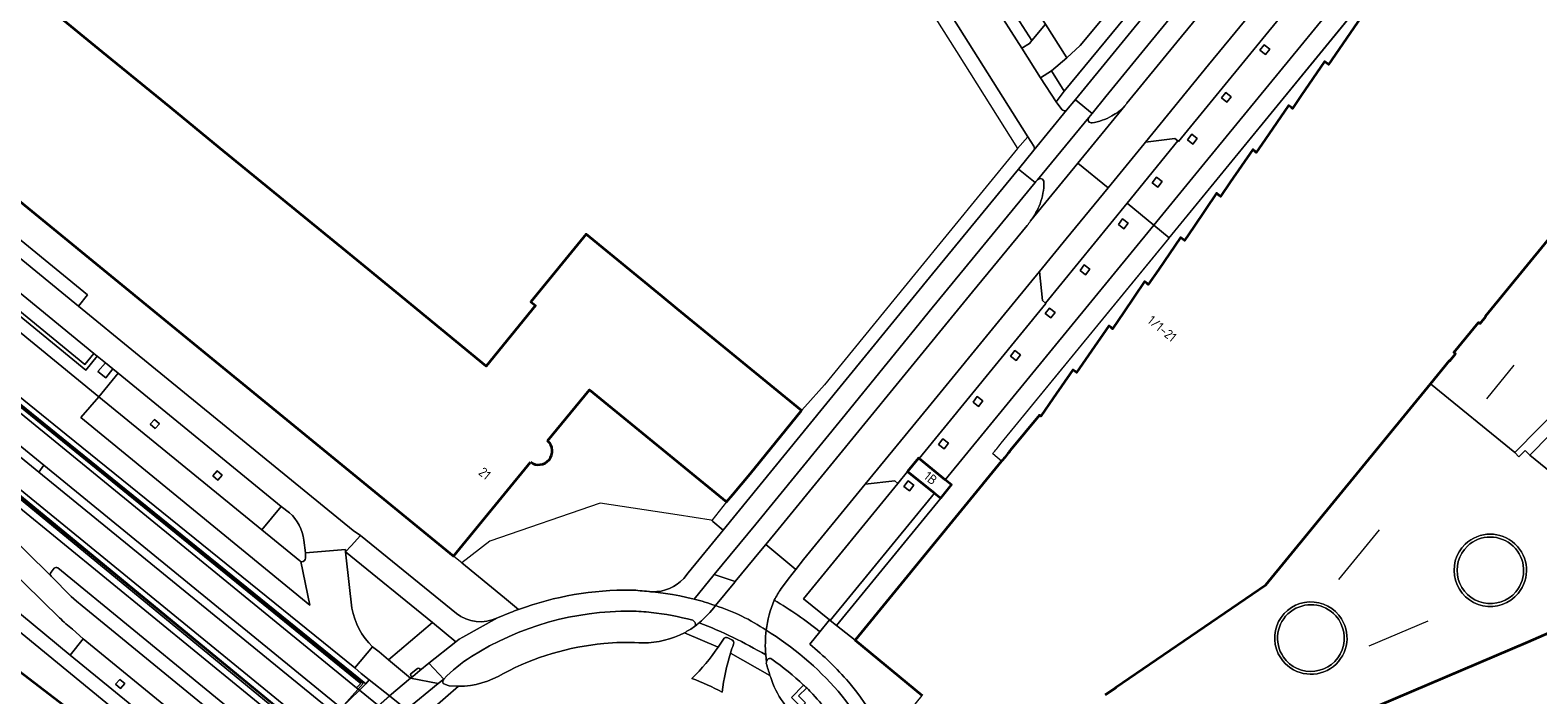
# Model space of a CAD drawing. Extents: x 150256 to 156914, y 461459 to 469481.
# Tile 206 of 256: x 154434 to 154649, y 463407 to 463502. Entities that reach past the tile are written whole.
import ezdxf
from ezdxf.enums import TextEntityAlignment as Align

# ---------------------------------------------------------------- set-up
doc = ezdxf.new("R2010")
doc.units = 0
doc.header["$LTSCALE"] = 0.75
for name, color, linetype, lineweight in [('B-RO-BV-LEUNING-G', 251, 'BV-LEUNING', 18), ('B-RO-GR-GROENVOORZIENING-GV', 251, 'CONTINUOUS', 18), ('B-RO-GR-HAAG-GV', 251, 'CONTINUOUS', 13), ('B-RO-IE-TERREINAFSCHEIDING_KUNSTMATIG_HEKWERK-G', 251, 'IE-TERREINAFSCHEIDING-KUNSTMATIG', 18), ('B-RO-IE-TERREINAFSCHEIDING_KUNSTMATIG_MUUR-G', 251, 'IE-TERREINAFSCHEIDING-KUNSTMATIG-DICHT', 18), ('B-RO-IE-TERREINAFSCHEIDING_KUNSTMATIG_MUUR-GV', 251, 'CONTINUOUS', 18), ('B-RO-KW-KUNSTWERK_DEK-GV', 6, 'CONTINUOUS', 18), ('B-RO-KW-KUNSTWERK_LANDHOOFD-GV', 251, 'CONTINUOUS', 18), ('B-RO-OG-BEBOUWING-GV', 6, 'CONTINUOUS', 35), ('B-RO-OG-BEBOUWING-T18', 1, 'CONTINUOUS', 18), ('B-RO-OG-TERREIN_CULTUURSCHEIDING-GV', 251, 'CONTINUOUS', 18), ('B-RO-VH-VERHARDING_ASFALT-GV', 251, 'CONTINUOUS', 18), ('B-RO-VH-VERHARDING_BEDRIJFSVLOERPLAAT-GV', 251, 'CONTINUOUS', 18), ('B-RO-VH-VERHARDING_BETONSTRAATSTEEN-GV', 251, 'CONTINUOUS', 18), ('B-RO-VH-VERHARDING_SIERBESTRATING-GV', 251, 'CONTINUOUS', 18), ('B-RO-VH-VERHARDING_TEGEL-GV', 251, 'CONTINUOUS', 18)]:
    doc.layers.add(name, color=color, linetype=linetype, lineweight=lineweight)
doc.styles.add('NLCS-ISO-M200-T18', font='NLCS-ISO.ttf', dxfattribs={"height": 360})
doc.linetypes.add('BV-LEUNING', pattern='A,1,[69,NLCS.SHX,S=0.2,R=0,X=0,Y=0],1', length=2)
doc.linetypes.add('IE-TERREINAFSCHEIDING-KUNSTMATIG', pattern='A,4,[82,NLCS.SHX,S=0.75,R=90,X=0,Y=0],4,-2', length=10)
doc.linetypes.add('IE-TERREINAFSCHEIDING-KUNSTMATIG-DICHT', pattern='A,8,-1,[82,NLCS.SHX,S=0.75,R=90,X=0,Y=0],-1', length=10)

msp = doc.modelspace()

# ---------------------------------------------------------------- linework, layer by layer
at = {"layer": 'B-RO-BV-LEUNING-G'}
for points in [[(154397.262, 463477.333), (154481.825, 463408.691), (154474.85, 463400.871)], [(154474.85, 463400.871), (154391.141, 463469.563)]]:
    msp.add_lwpolyline(points, dxfattribs=at)
at = {"layer": 'B-RO-GR-GROENVOORZIENING-GV'}
for points in [[(154627.48, 463541.059), (154627.064, 463540.555), (154627.01, 463540.489), (154627.005, 463540.483), (154626.403, 463539.813), (154625.61, 463538.87), (154612.483, 463522.79), (154602.669, 463510.808), (154593.506, 463499.597), (154587.507, 463492.271), (154585.596, 463489.879), (154585.108, 463489.293)], [(154590.534, 463491.324), (154597.654, 463500.008), (154607.453, 463511.987), (154617.249, 463523.956), (154625.787, 463534.389), (154625.924, 463534.563)], [(154563.946, 463520.984), (154563.991, 463520.901), (154572.313, 463507.633), (154577.009, 463500.276), (154578.921, 463502.57), (154565.517, 463522.992)], [(154394.193, 463497.814), (154393.624, 463498.614), (154390.697, 463501.026), (154382.405, 463507.836), (154369.782, 463518.153), (154366.014, 463513.53), (154377.951, 463503.732), (154398.054, 463487.34), (154399.174, 463486.422), (154444.21, 463449.528), (154446.988, 463452.889), (154446.227, 463453.497), (154445.197, 463452.23), (154444.088, 463453.132), (154445.17, 463454.382), (154443.968, 463455.303), (154442.375, 463453.345), (154400.101, 463487.964), (154400.646, 463488.653), (154399.475, 463489.567), (154400.58, 463490.887), (154398.742, 463492.482)], [(154577.769, 463480.392), (154577.588, 463480.185), (154577.467, 463480.048), (154562.822, 463462.191), (154549.997, 463446.452), (154537.71, 463431.417), (154531.796, 463424.214), (154534.787, 463423.217), (154538.389, 463427.603), (154539.149, 463428.515), (154540.455, 463430.103), (154548.341, 463439.741), (154558.122, 463451.708), (154568.557, 463464.471), (154576.332, 463473.931)], [(154546.846, 463416.078), (154548.222, 463417.763), (154544.5, 463420.79), (154557.94, 463437.206), (154557.503, 463437.572), (154553.3, 463437.104), (154552.439, 463436.028), (154544.524, 463426.358), (154543.389, 463424.952), (154542.644, 463424.003), (154542.498, 463423.801), (154541.316, 463422.223)], [(154471.35, 463433.007), (154470.179, 463433.933), (154467.429, 463430.59), (154472.841, 463426.19)], [(154438.613, 463418.072), (154433.634, 463422.972), (154428.351, 463428.218)], [(154473.649, 463426.776), (154473.605, 463427.297), (154473.37, 463429.11)], [(154422.331, 463427.467), (154440.133, 463412.744), (154441.989, 463415.092), (154440.469, 463416.429)], [(154485.453, 463412.067), (154491.696, 463417.377), (154479.327, 463427.44), (154479.429, 463426.618), (154480.245, 463419.445)], [(154483.186, 463413.957), (154484.135, 463413.206), (154485.453, 463412.067)]]:
    msp.add_lwpolyline(points, dxfattribs=at)
for points in [[(154610.249, 463498.258), (154610.862, 463499.048), (154610.072, 463499.661), (154609.459, 463498.871)], [(154604.766, 463491.473), (154605.378, 463492.263), (154604.588, 463492.876), (154603.975, 463492.086)], [(154590.548, 463477.105), (154597.796, 463485.972), (154597.355, 463486.321), (154593.158, 463485.813), (154592.966, 463485.557), (154587.852, 463479.309), (154581.879, 463472.013), (154578.079, 463467.377), (154578.494, 463463.24), (154578.928, 463462.89)], [(154599.926, 463485.513), (154600.539, 463486.303), (154599.749, 463486.916), (154599.136, 463486.125)], [(154594.925, 463479.395), (154595.537, 463480.186), (154594.747, 463480.798), (154594.134, 463480.008)], [(154590.1, 463473.467), (154590.713, 463474.258), (154589.923, 463474.87), (154589.31, 463474.08)], [(154584.644, 463466.917), (154585.257, 463467.707), (154584.467, 463468.32), (154583.854, 463467.53)], [(154579.683, 463460.762), (154580.296, 463461.552), (154579.506, 463462.165), (154578.893, 463461.374)], [(154574.77, 463454.727), (154575.383, 463455.517), (154574.592, 463456.13), (154573.98, 463455.339)], [(154569.419, 463448.157), (154570.032, 463448.947), (154569.241, 463449.56), (154568.629, 463448.77)], [(154452.145, 463446.312), (154451.538, 463445.615), (154452.247, 463445.015), (154452.861, 463445.702)], [(154564.519, 463442.147), (154565.132, 463442.938), (154564.341, 463443.55), (154563.728, 463442.76)], [(154461.043, 463438.972), (154460.436, 463438.275), (154461.145, 463437.675), (154461.758, 463438.363)], [(154559.582, 463436.162), (154560.195, 463436.953), (154559.404, 463437.565), (154558.792, 463436.775)], [(154447.21, 463409.303), (154446.603, 463408.606), (154447.312, 463408.006), (154447.926, 463408.694)]]:
    msp.add_lwpolyline(points, close=True, dxfattribs=at)
for points in [[(154588.364, 463489.52, 0.0883825), (154590.246, 463490.986)], [(154590.246, 463490.986, 0.0190479), (154590.534, 463491.324)], [(154585.108, 463489.293, 0.6655094), (154585.569, 463488.534)], [(154585.569, 463488.534, 0.0886751), (154588.364, 463489.52)], [(154577.805, 463480.435, 0.038795), (154577.769, 463480.392)], [(154578.728, 463480.096, 0.670335), (154577.805, 463480.435)], [(154578.161, 463477.027, 0.0889868), (154578.728, 463480.096)], [(154576.83, 463474.568, 0.0670476), (154578.161, 463477.027)], [(154576.332, 463473.931, 0.0185477), (154576.83, 463474.568)], [(154473.37, 463429.11, 0.1934996), (154471.35, 463433.007)], [(154472.841, 463426.19, 0.0828632), (154472.953, 463426.106)], [(154472.953, 463426.106, 0.2175552), (154473.307, 463426.089)], [(154473.307, 463426.089, 0.2966213), (154473.649, 463426.776)], [(154541.316, 463422.223, 0.0256541), (154540.348, 463420.582)], [(154480.245, 463419.445, 0.1638293), (154483.186, 463413.957)], [(154540.348, 463420.582, -0.0334693), (154546.846, 463416.078)], [(154440.469, 463416.429, -0.0334707), (154438.613, 463418.072)]]:
    msp.add_lwpolyline(points, format="xyb", dxfattribs=at)
at = {"layer": 'B-RO-GR-HAAG-GV'}
for points in [[(154627.48, 463541.059), (154627.064, 463540.555), (154627.01, 463540.489), (154627.005, 463540.483), (154626.403, 463539.813), (154625.61, 463538.87), (154612.483, 463522.79), (154602.669, 463510.808), (154593.506, 463499.597), (154587.507, 463492.271), (154585.596, 463489.879), (154585.108, 463489.293)], [(154590.534, 463491.324), (154597.654, 463500.008), (154607.453, 463511.987), (154617.249, 463523.956), (154625.787, 463534.389), (154625.924, 463534.563)], [(154394.193, 463497.814), (154393.624, 463498.614), (154390.697, 463501.026), (154382.405, 463507.836), (154369.782, 463518.153), (154366.014, 463513.53), (154377.951, 463503.732), (154398.054, 463487.34), (154399.174, 463486.422), (154444.21, 463449.528), (154446.988, 463452.889), (154446.227, 463453.497)], [(154446.227, 463453.497), (154445.197, 463452.23), (154444.088, 463453.132), (154445.17, 463454.382), (154443.968, 463455.303), (154442.375, 463453.345), (154400.101, 463487.964), (154400.646, 463488.653), (154399.475, 463489.567), (154400.58, 463490.887), (154398.742, 463492.482)], [(154577.467, 463480.048), (154562.822, 463462.191), (154549.997, 463446.452), (154537.71, 463431.417), (154531.796, 463424.214), (154534.787, 463423.217), (154538.389, 463427.603), (154539.149, 463428.515), (154540.455, 463430.103), (154548.341, 463439.741), (154558.122, 463451.708), (154568.557, 463464.471), (154576.332, 463473.931)], [(154577.769, 463480.392), (154577.588, 463480.185), (154577.467, 463480.048)], [(154546.846, 463416.078), (154548.222, 463417.763), (154544.5, 463420.79), (154557.94, 463437.206), (154557.503, 463437.572), (154553.3, 463437.104), (154552.439, 463436.028), (154544.524, 463426.358), (154543.389, 463424.952), (154542.644, 463424.003), (154542.498, 463423.801), (154541.316, 463422.223)], [(154471.35, 463433.007), (154470.179, 463433.933), (154467.429, 463430.59), (154472.841, 463426.19)], [(154438.613, 463418.072), (154433.634, 463422.972), (154428.351, 463428.218)], [(154473.649, 463426.776), (154473.605, 463427.297), (154473.37, 463429.11)], [(154422.331, 463427.467), (154440.133, 463412.744)], [(154485.453, 463412.067), (154491.696, 463417.377), (154479.327, 463427.44), (154479.429, 463426.618), (154480.245, 463419.445)], [(154440.133, 463412.744), (154441.989, 463415.092), (154440.469, 463416.429)], [(154483.186, 463413.957), (154484.135, 463413.206), (154485.453, 463412.067)]]:
    msp.add_lwpolyline(points, dxfattribs=at)
for points in [[(154588.364, 463489.52, 0.0883825), (154590.246, 463490.986)], [(154590.246, 463490.986, 0.0190479), (154590.534, 463491.324)], [(154585.108, 463489.293, 0.6655094), (154585.569, 463488.534)], [(154585.569, 463488.534, 0.0886751), (154588.364, 463489.52)], [(154577.805, 463480.435, 0.038795), (154577.769, 463480.392)], [(154578.728, 463480.096, 0.670335), (154577.805, 463480.435)], [(154578.161, 463477.027, 0.0889868), (154578.728, 463480.096)], [(154576.83, 463474.568, 0.0670476), (154578.161, 463477.027)], [(154576.332, 463473.931, 0.0185477), (154576.83, 463474.568)], [(154473.37, 463429.11, 0.1934996), (154471.35, 463433.007)], [(154472.841, 463426.19, 0.0828632), (154472.953, 463426.106)], [(154472.953, 463426.106, 0.2175552), (154473.307, 463426.089)], [(154473.307, 463426.089, 0.2966213), (154473.649, 463426.776)], [(154541.316, 463422.223, 0.0256541), (154540.348, 463420.582)], [(154480.245, 463419.445, 0.1638293), (154483.186, 463413.957)], [(154540.348, 463420.582, -0.0334693), (154546.846, 463416.078)], [(154440.469, 463416.429, -0.0334707), (154438.613, 463418.072)]]:
    msp.add_lwpolyline(points, format="xyb", dxfattribs=at)
msp.add_lwpolyline([(154578.928, 463462.89), (154590.548, 463477.105), (154597.796, 463485.972), (154597.355, 463486.321), (154593.158, 463485.813), (154592.966, 463485.557), (154587.852, 463479.309), (154581.879, 463472.013), (154578.079, 463467.377), (154578.494, 463463.24)], close=True, dxfattribs=at)
at = {"layer": 'B-RO-IE-TERREINAFSCHEIDING_KUNSTMATIG_HEKWERK-G'}
for points in [[(154645.585, 463454.019), (154641.697, 463449.251)], [(154557.94, 463437.206), (154559.322, 463438.894)], [(154548.222, 463417.763), (154544.5, 463420.79), (154557.94, 463437.206)], [(154564.029, 463435.079), (154549.196, 463416.971)], [(154626.407, 463430.604), (154620.621, 463423.53)], [(154548.312, 463417.692), (154548.222, 463417.763)], [(154549.196, 463416.971), (154548.312, 463417.692)], [(154624.987, 463414.079), (154633.408, 463417.648)]]:
    msp.add_lwpolyline(points, dxfattribs=at)
at = {"layer": 'B-RO-IE-TERREINAFSCHEIDING_KUNSTMATIG_MUUR-G'}
msp.add_lwpolyline([(154571.425, 463441.427), (154571.564, 463441.597), (154571.716, 463441.783), (154571.864, 463441.965), (154572.013, 463442.147), (154572.165, 463442.333), (154572.324, 463442.526), (154572.482, 463442.72), (154572.64, 463442.913), (154628.951, 463511.763), (154630.862, 463514.073)], dxfattribs=at)
at = {"layer": 'B-RO-IE-TERREINAFSCHEIDING_KUNSTMATIG_MUUR-GV'}
for points in [[(154482.217, 463408.676), (154439.133, 463443.571), (154397.235, 463477.505), (154397.04, 463477.271), (154397.518, 463476.901), (154481.515, 463408.714), (154480.905, 463408.105), (154481.135, 463407.917), (154481.271, 463407.806), (154481.301, 463407.781)], [(154474.935, 463402.067), (154474.27, 463401.498), (154391.554, 463469.619), (154390.953, 463469.958), (154390.777, 463469.764), (154432.919, 463435.059), (154474.461, 463400.848), (154475.292, 463401.773), (154475.293, 463401.774)]]:
    msp.add_lwpolyline(points, close=True, dxfattribs=at)
for points in [[(154646.218, 463421.546, 0.9415574), (154638.683, 463428.556)], [(154638.683, 463428.556, 1.0606398), (154646.218, 463421.546)], [(154645.895, 463421.771, -1.0565586), (154638.998, 463428.277)], [(154638.998, 463428.277, -0.9404595), (154645.895, 463421.771)], [(154621.069, 463417.903, 1.0143573), (154612.413, 463412.361)], [(154612.805, 463412.484, -0.9402235), (154620.273, 463418.335)], [(154612.413, 463412.361, 0.9907169), (154621.069, 463417.903)], [(154620.273, 463418.335, -1.062772), (154612.805, 463412.484)]]:
    msp.add_lwpolyline(points, format="xyb", dxfattribs=at)
at = {"layer": 'B-RO-KW-KUNSTWERK_DEK-GV'}
msp.add_lwpolyline([(154489.168, 463404.075), (154488.335, 463404.736), (154487.99, 463405.01), (154485.564, 463406.938), (154482.692, 463409.253), (154482.217, 463408.676), (154481.301, 463407.781), (154478.699, 463405.239), (154478.698, 463405.238), (154478.255, 463404.805), (154477.833, 463404.373), (154477.831, 463404.371), (154475.293, 463401.774), (154475.292, 463401.773), (154474.461, 463400.848), (154474.722, 463400.633), (154477.183, 463398.631), (154479.596, 463396.693), (154479.388, 463396.451)], dxfattribs=at)
at = {"layer": 'B-RO-KW-KUNSTWERK_LANDHOOFD-GV'}
msp.add_lwpolyline([(154485.564, 463406.938), (154482.692, 463409.253), (154482.217, 463408.676), (154481.301, 463407.781), (154496.568, 463395.306), (154496.601, 463395.279), (154497.69, 463394.389), (154498.373, 463394.996), (154498.546, 463395.15), (154498.683, 463395.272), (154497.77, 463396.326), (154493.938, 463399.699)], dxfattribs=at)
at = {"layer": 'B-RO-OG-BEBOUWING-GV'}
for points in [[(154508.079, 463443.245), (154514.034, 463450.515), (154533.529, 463434.558), (154534.43, 463435.606), (154536.898, 463438.572), (154544.234, 463447.575), (154526.558, 463462.035), (154524.35, 463463.849), (154513.581, 463472.69), (154505.698, 463463.057), (154506.361, 463462.515), (154499.323, 463453.904), (154486.516, 463464.428), (154479.464, 463470.204), (154461.417, 463484.93), (154454.43, 463490.745), (154444.736, 463498.625), (154437.65, 463504.384), (154427.259, 463512.897), (154427.339, 463512.978), (154419.985, 463518.992), (154419.025, 463517.786), (154418.915, 463517.619), (154415.286, 463513.192)], [(154415.286, 463513.192), (154409.012, 463505.537), (154408.779, 463505.724), (154408.23, 463505.065), (154408.413, 463504.917), (154404.78, 463500.398), (154453.492, 463460.547), (154494.677, 463426.853), (154505.639, 463440.24)], [(154623.819, 463503.554), (154619.209, 463496.864), (154618.673, 463497.298), (154615.335, 463492.432), (154614.079, 463490.602), (154613.933, 463490.72), (154613.544, 463491.03), (154610.195, 463486.155), (154608.947, 463484.337), (154608.802, 463484.453), (154608.432, 463484.75), (154605.225, 463480.084), (154603.836, 463478.062), (154603.677, 463478.193), (154603.296, 463478.508), (154600.043, 463473.754), (154598.705, 463471.799), (154598.544, 463471.924), (154598.177, 463472.211), (154595.014, 463467.612), (154593.574, 463465.518), (154593.409, 463465.652), (154593.046, 463465.946), (154590.095, 463461.604), (154588.482, 463459.231), (154588.284, 463459.391), (154587.954, 463459.657), (154585.059, 463455.452), (154583.352, 463452.975), (154583.158, 463453.13), (154582.832, 463453.392), (154580.036, 463449.318), (154578.283, 463446.763), (154578.085, 463446.935), (154573.929, 463441.869), (154573.768, 463441.67), (154573.606, 463441.473), (154573.454, 463441.29), (154573.299, 463441.097), (154573.151, 463440.915), (154573.002, 463440.731), (154572.85, 463440.546), (154572.702, 463440.368), (154551.875, 463414.881), (154561.406, 463407.016)], [(154587.438, 463407.083), (154588.933, 463408.1), (154588.905, 463408.143), (154610.304, 463422.744), (154633.746, 463451.398), (154636.458, 463454.713), (154636.505, 463454.675), (154637.295, 463455.65), (154637.07, 463455.833), (154640.58, 463460.133), (154640.804, 463459.949), (154641.627, 463460.952), (154641.572, 463460.996), (154665.234, 463489.921)], [(154403.774, 463336.867), (154459.928, 463359.775), (154450.897, 463381.916), (154444.491, 463397.594), (154442.667, 463402.075), (154442.147, 463403.353), (154421.362, 463419.229)], [(154650.639, 463415.918), (154647.571, 463414.62), (154576.733, 463384.396)]]:
    msp.add_lwpolyline(points, dxfattribs=at)
msp.add_lwpolyline([(154505.639, 463440.24, 0.9588848), (154508.079, 463443.245)], format="xyb", dxfattribs=at)
msp.add_lwpolyline([(154564.029, 463435.079), (154565.575, 463436.987), (154564.683, 463437.71), (154560.944, 463440.741), (154560.869, 463440.802), (154559.322, 463438.894), (154563.129, 463435.809)], close=True, dxfattribs=at)
at = {"layer": 'B-RO-OG-TERREIN_CULTUURSCHEIDING-GV'}
for points in [[(154571.051, 463536.266), (154573.494, 463537.758), (154586.832, 463544.61), (154589.933, 463539.286), (154602.368, 463521.764), (154583.891, 463499.578), (154581.964, 463497.808), (154579.777, 463495.942), (154581.616, 463493.062), (154591.31, 463504.818), (154605.033, 463521.666), (154591.18, 463542.785), (154590.18, 463542.134), (154589.855, 463542.62), (154589.968, 463542.697), (154592.94, 463549.783), (154592.49, 463549.632)], [(154521.091, 463414.525), (154521.695, 463414.503)], [(154539.227, 463411.742), (154539.204, 463411.579)], [(154493.237, 463408.728), (154493.775, 463408.472), (154494.09, 463408.391), (154495.407, 463408.317)], [(154544.966, 463408.077), (154543.798, 463406.954), (154544.798, 463405.976), (154544.147, 463405.361), (154542.79, 463406.72), (154544.519, 463408.495)]]:
    msp.add_lwpolyline(points, dxfattribs=at)
for points in [[(154638.998, 463428.277, 1.0565586), (154645.895, 463421.771)], [(154645.895, 463421.771, 0.9404595), (154638.998, 463428.277)], [(154620.273, 463418.335, 0.9402235), (154612.805, 463412.484)], [(154519.99, 463419.016, 0.144442), (154497.232, 463412.541)], [(154522.822, 463418.835, 0.0194318), (154519.99, 463419.016)], [(154528.732, 463417.708, 0.0373898), (154522.822, 463418.835)], [(154528.987, 463416.811, 0.5363084), (154528.732, 463417.708)], [(154612.805, 463412.484, 1.062772), (154620.273, 463418.335)], [(154521.695, 463414.503, 0.1222156), (154527.552, 463415.941)], [(154527.552, 463415.941, 0.0334183), (154528.987, 463416.811)], [(154501.806, 463410.142, -0.1003865), (154516.081, 463414.395)], [(154516.081, 463414.395, -0.0363236), (154521.091, 463414.525)], [(154497.232, 463412.541, 0.0583245), (154493.294, 463409.332)], [(154539.204, 463411.579, 0.0121729), (154539.733, 463409.865)], [(154540.002, 463412.194, 0.6038992), (154539.227, 463411.742)], [(154544.519, 463408.495, 0.0245848), (154540.002, 463412.194)], [(154493.294, 463409.332, 0.3227855), (154493.237, 463408.728)], [(154495.407, 463408.317, 0.1364284), (154501.806, 463410.142)], [(154539.733, 463409.865, 0.0080074), (154540.142, 463408.709)], [(154540.142, 463408.709, 0.0881297), (154542.24, 463405.243)], [(154545.853, 463407.174, 0.014524), (154544.966, 463408.077)], [(154550.308, 463401.308, 0.045617), (154545.853, 463407.174)]]:
    msp.add_lwpolyline(points, format="xyb", dxfattribs=at)
at = {"layer": 'B-RO-VH-VERHARDING_ASFALT-GV'}
for points in [[(154565.517, 463522.992), (154578.921, 463502.57), (154581.964, 463497.808), (154583.891, 463499.578), (154602.368, 463521.764), (154589.933, 463539.286), (154586.832, 463544.61), (154573.494, 463537.758), (154571.051, 463536.266)], [(154540.787, 463542.994), (154543.601, 463538.563), (154547.963, 463531.654), (154556.679, 463517.826), (154566.538, 463502.211), (154576.422, 463486.55), (154577.273, 463485.201)], [(154583.566, 463482.791), (154587.852, 463479.309), (154592.966, 463485.557), (154593.158, 463485.813), (154602.147, 463496.793), (154611.97, 463508.784), (154618.012, 463516.173), (154621.782, 463520.778), (154622.491, 463521.634), (154628.047, 463528.433), (154633.934, 463535.658), (154634.085, 463535.832), (154635.255, 463537.277), (154636.775, 463539.149)], [(154625.924, 463534.563), (154625.787, 463534.389), (154617.249, 463523.956), (154607.453, 463511.987), (154597.654, 463500.008), (154590.534, 463491.324)], [(154581.281, 463490.458), (154580.463, 463491.553), (154578.218, 463494.944), (154575.554, 463499.154), (154571.46, 463505.621), (154562.471, 463519.88)], [(154438.38, 463425.168), (154469.248, 463399.855), (154471.284, 463402.354), (154432.332, 463434.257), (154387.383, 463471.071), (154387.36, 463471.091), (154383.661, 463474.124), (154353.768, 463498.636), (154351.657, 463495.969), (154351.993, 463495.703), (154366.634, 463483.897), (154425.754, 463435.457), (154430.095, 463431.194), (154437.411, 463424.011)], [(154577.805, 463480.435), (154585.108, 463489.293), (154585.596, 463489.879), (154583.192, 463491.824), (154583.198, 463491.865), (154581.942, 463490.357), (154577.285, 463484.674), (154575.117, 463481.967), (154577.467, 463480.048)], [(154576.83, 463474.568), (154583.566, 463482.791), (154590.246, 463490.986)], [(154577.285, 463484.674), (154581.942, 463490.357)], [(154590.246, 463490.986), (154583.566, 463482.791)], [(154585.108, 463489.293), (154577.805, 463480.435)], [(154472.953, 463426.106), (154474.225, 463419.853), (154441.661, 463446.586), (154444.21, 463449.528), (154399.174, 463486.422), (154394.127, 463480.261)], [(154587.852, 463479.309), (154583.566, 463482.791), (154576.83, 463474.568)], [(154393.904, 463480.004), (154391.132, 463476.814), (154402.81, 463467.232), (154436.385, 463439.804), (154478.332, 463405.539), (154478.699, 463405.239), (154495.008, 463391.917), (154495.359, 463391.63), (154532.941, 463360.928), (154549.282, 463347.581), (154603.293, 463303.46), (154605.647, 463306.186), (154604.275, 463307.297), (154551.309, 463350.576), (154534.901, 463363.984), (154534.897, 463363.987), (154534.611, 463364.221), (154498.076, 463394.074), (154497.69, 463394.389), (154496.601, 463395.279)], [(154439.133, 463443.571), (154482.217, 463408.676), (154482.692, 463409.253), (154481.546, 463410.154), (154480.648, 463410.923), (154439.577, 463444.179), (154398.096, 463477.767), (154397.39, 463478.365), (154394.989, 463480.237)], [(154394.989, 463480.237), (154397.39, 463478.365), (154398.096, 463477.767), (154439.577, 463444.179), (154480.648, 463410.923), (154483.186, 463413.957)], [(154577.467, 463480.048), (154577.588, 463480.185), (154577.769, 463480.392)], [(154394.111, 463479.1), (154396.431, 463477.179), (154397.192, 463476.508), (154397.518, 463476.901), (154397.04, 463477.271), (154397.235, 463477.505), (154439.133, 463443.571)], [(154496.601, 463395.279), (154496.568, 463395.306), (154481.301, 463407.781), (154481.271, 463407.806), (154481.135, 463407.917), (154480.905, 463408.105), (154438.522, 463442.736), (154397.192, 463476.508), (154396.431, 463477.179), (154394.111, 463479.1)], [(154576.332, 463473.931), (154568.557, 463464.471), (154558.122, 463451.708), (154548.341, 463439.741), (154540.455, 463430.103), (154539.149, 463428.515), (154543.389, 463424.952), (154544.524, 463426.358), (154552.439, 463436.028), (154553.3, 463437.104), (154562.244, 463448.021), (154572.696, 463460.794), (154578.079, 463467.377), (154581.879, 463472.013), (154587.852, 463479.309)], [(154387.36, 463471.091), (154387.383, 463471.071), (154432.332, 463434.257), (154471.284, 463402.354), (154472.262, 463401.586), (154474.208, 463400.001), (154474.709, 463400.617), (154474.722, 463400.633), (154474.461, 463400.848)], [(154474.461, 463400.848), (154432.919, 463435.059), (154390.777, 463469.764), (154390.953, 463469.958), (154391.554, 463469.619), (154391.791, 463469.969), (154388.51, 463472.497)], [(154388.51, 463472.497), (154391.791, 463469.969), (154433.525, 463435.886), (154474.935, 463402.067), (154475.293, 463401.774), (154475.297, 463401.771), (154475.503, 463401.603), (154477.997, 463399.564), (154480.397, 463397.602), (154483.052, 463395.432), (154490.46, 463389.376), (154491.524, 463388.506), (154491.955, 463388.154), (154530.166, 463356.918), (154546.374, 463343.668), (154598.877, 463300.749), (154600.228, 463299.699), (154602.584, 463302.494)], [(154602.584, 463302.494), (154548.58, 463346.598), (154532.267, 463359.92), (154532.263, 463359.923), (154531.938, 463360.188), (154494.478, 463390.779), (154494.121, 463391.071), (154492.988, 463391.996), (154485.599, 463398.03), (154482.841, 463400.282), (154482.821, 463400.299), (154480.485, 463402.206), (154477.914, 463404.306), (154477.833, 463404.373), (154435.66, 463438.811), (154402.148, 463466.178)], [(154444.21, 463449.528), (154441.661, 463446.586), (154474.225, 463419.853), (154472.953, 463426.106)], [(154472.841, 463426.19), (154467.429, 463430.59), (154444.21, 463449.528)], [(154478.332, 463405.539), (154436.385, 463439.804), (154435.66, 463438.811), (154477.833, 463404.373)], [(154468.035, 463398.315), (154467.991, 463398.349), (154441.837, 463419.77), (154441.05, 463420.432), (154440.282, 463421.114), (154437.411, 463424.011), (154430.095, 463431.194), (154428.351, 463428.218), (154433.634, 463422.972), (154438.613, 463418.072)], [(154541.316, 463422.223), (154542.498, 463423.801), (154542.644, 463424.003), (154543.389, 463424.952), (154539.149, 463428.515), (154538.389, 463427.603), (154534.787, 463423.217), (154534.71, 463423.123), (154531.993, 463419.801)], [(154480.245, 463419.445), (154479.429, 463426.618), (154479.327, 463427.44), (154479.313, 463427.804), (154473.605, 463427.297), (154473.649, 463426.776)], [(154437.411, 463424.011), (154440.282, 463421.114), (154441.05, 463420.432), (154441.837, 463419.77), (154467.991, 463398.349), (154468.035, 463398.315), (154468.945, 463397.607), (154470.611, 463396.27), (154471.847, 463397.753), (154470.152, 463399.107), (154469.248, 463399.855), (154438.38, 463425.168)], [(154437.861, 463425.116), (154437.422, 463424.575)], [(154437.422, 463424.575), (154437.861, 463425.116)], [(154440.469, 463416.429), (154441.989, 463415.092), (154466.01, 463395.405), (154468.035, 463398.315)], [(154532.371, 463413.897), (154527.552, 463415.941)], [(154527.552, 463415.941), (154532.371, 463413.897)], [(154534.29, 463414.944), (154533.74, 463415.221)], [(154533.74, 463415.221), (154534.29, 463414.944)], [(154521.695, 463414.503), (154521.091, 463414.525)], [(154539.733, 463409.865), (154534.117, 463413.036)], [(154534.117, 463413.036), (154539.733, 463409.865)], [(154489.578, 463410.855), (154488.675, 463410.131)], [(154539.204, 463411.579), (154539.227, 463411.742), (154539.127, 463412.777)], [(154493.294, 463409.332), (154492.526, 463408.706), (154487.99, 463405.01), (154488.335, 463404.736), (154489.168, 463404.075)], [(154488.921, 463409.73), (154489.908, 463410.55)], [(154489.857, 463403.507), (154495.407, 463408.317), (154494.09, 463408.391), (154493.775, 463408.472), (154493.237, 463408.728)], [(154495.407, 463408.317), (154489.857, 463403.507)]]:
    msp.add_lwpolyline(points, dxfattribs=at)
for points in [[(154581.942, 463490.357, -0.4280846), (154581.281, 463490.458)], [(154590.246, 463490.986, -0.0883825), (154588.364, 463489.52)], [(154590.534, 463491.324, -0.0190479), (154590.246, 463490.986)], [(154585.569, 463488.534, -0.6655094), (154585.108, 463489.293)], [(154588.364, 463489.52, -0.0886751), (154585.569, 463488.534)], [(154577.273, 463485.201, -0.2959916), (154577.285, 463484.674)], [(154577.769, 463480.392, -0.038795), (154577.805, 463480.435)], [(154577.805, 463480.435, -0.670335), (154578.728, 463480.096)], [(154578.728, 463480.096, -0.0889868), (154578.161, 463477.027)], [(154578.161, 463477.027, -0.0670476), (154576.83, 463474.568)], [(154576.83, 463474.568, -0.0185477), (154576.332, 463473.931)], [(154472.953, 463426.106, -0.0828632), (154472.841, 463426.19)], [(154473.307, 463426.089, -0.2175552), (154472.953, 463426.106)], [(154473.649, 463426.776, -0.2966213), (154473.307, 463426.089)], [(154437.422, 463424.575, 0.4131021), (154437.411, 463424.011)], [(154437.411, 463424.011, -0.4131021), (154437.422, 463424.575)], [(154438.38, 463425.168, 0.3855413), (154437.861, 463425.116)], [(154437.861, 463425.116, -0.3855413), (154438.38, 463425.168)], [(154540.348, 463420.582, -0.0256541), (154541.316, 463422.223)], [(154483.186, 463413.957, -0.1638293), (154480.245, 463419.445)], [(154531.993, 463419.801, -0.0445982), (154529.649, 463417.361)], [(154531.993, 463419.801, -0.0708927), (154539.192, 463416.299)], [(154539.192, 463416.299, 0.0708927), (154531.993, 463419.801)], [(154539.192, 463416.299, -0.0714693), (154540.348, 463420.582)], [(154438.613, 463418.072, 0.0334707), (154440.469, 463416.429)], [(154529.649, 463417.361, -0.0116046), (154528.987, 463416.811)], [(154529.649, 463417.361, -0.0409512), (154539.127, 463412.777)], [(154539.127, 463412.777, 0.0409512), (154529.649, 463417.361)], [(154527.552, 463415.941, -0.1222156), (154521.695, 463414.503)], [(154528.987, 463416.811, -0.0334183), (154527.552, 463415.941)], [(154533.095, 463415.017, -0.0108131), (154532.371, 463413.897)], [(154532.371, 463413.897, 0.0108131), (154533.095, 463415.017)], [(154533.74, 463415.221, 0.3847472), (154533.095, 463415.017)], [(154533.095, 463415.017, -0.3847472), (154533.74, 463415.221)], [(154539.127, 463412.777, -0.049124), (154539.192, 463416.299)], [(154516.081, 463414.395, 0.1003865), (154501.806, 463410.142)], [(154521.091, 463414.525, 0.0363236), (154516.081, 463414.395)], [(154532.371, 463413.897, -0.0508751), (154528.618, 463409.434)], [(154528.618, 463409.434, 0.0508751), (154532.371, 463413.897)], [(154532.937, 463407.477, -0.0446254), (154534.117, 463413.036)], [(154534.117, 463413.036, 0.0446254), (154532.937, 463407.477)], [(154534.117, 463413.036, -0.0101634), (154534.538, 463414.306)], [(154534.538, 463414.306, 0.0101634), (154534.117, 463413.036)], [(154534.538, 463414.306, 0.4042361), (154534.29, 463414.944)], [(154534.29, 463414.944, -0.4042361), (154534.538, 463414.306)], [(154489.908, 463410.55, 0.8142137), (154489.578, 463410.855)], [(154539.733, 463409.865, -0.0121729), (154539.204, 463411.579)], [(154488.675, 463410.131, 0.9015503), (154488.921, 463409.73)], [(154493.237, 463408.728, -0.3227855), (154493.294, 463409.332)], [(154501.806, 463410.142, -0.1364284), (154495.407, 463408.317)], [(154528.618, 463409.434, -0.0340698), (154532.937, 463407.477)], [(154532.937, 463407.477, 0.0340698), (154528.618, 463409.434)], [(154540.142, 463408.709, -0.0080074), (154539.733, 463409.865)], [(154542.24, 463405.243, -0.0881297), (154540.142, 463408.709)]]:
    msp.add_lwpolyline(points, format="xyb", dxfattribs=at)
for points in [[(154390.269, 463475.812), (154390.731, 463475.432), (154392.711, 463473.758), (154402.148, 463466.178), (154435.66, 463438.811), (154436.385, 463439.804), (154402.81, 463467.232), (154391.132, 463476.814)], [(154482.692, 463409.253), (154485.564, 463406.938), (154488.582, 463409.45), (154485.453, 463412.067), (154484.135, 463413.206), (154483.186, 463413.957), (154480.648, 463410.923), (154481.546, 463410.154)], [(154488.582, 463409.45), (154492.526, 463408.706), (154493.294, 463409.332), (154491.193, 463411.617), (154489.908, 463410.55), (154488.921, 463409.73), (154488.906, 463409.717)], [(154478.699, 463405.239), (154478.698, 463405.238), (154478.255, 463404.805), (154477.833, 463404.373), (154477.831, 463404.371), (154475.293, 463401.774), (154475.292, 463401.773), (154474.461, 463400.848), (154474.722, 463400.633), (154477.183, 463398.631), (154477.997, 463399.564), (154480.484, 463402.205), (154480.485, 463402.206), (154480.94, 463402.662), (154481.35, 463403.072), (154481.351, 463403.073), (154484.004, 463405.574), (154485.564, 463406.938), (154482.692, 463409.253), (154482.217, 463408.676), (154481.301, 463407.781)], [(154488.582, 463409.45), (154485.564, 463406.938), (154487.99, 463405.01), (154492.526, 463408.706)]]:
    msp.add_lwpolyline(points, close=True, dxfattribs=at)
at = {"layer": 'B-RO-VH-VERHARDING_BEDRIJFSVLOERPLAAT-GV'}
for points in [[(154438.522, 463442.736), (154480.905, 463408.105), (154481.515, 463408.714), (154397.518, 463476.901), (154397.192, 463476.508)], [(154474.935, 463402.067), (154433.525, 463435.886), (154391.791, 463469.969), (154391.554, 463469.619), (154474.27, 463401.498)]]:
    msp.add_lwpolyline(points, close=True, dxfattribs=at)
msp.add_lwpolyline([(154652.536, 463448.494), (154645.74, 463441.586), (154646.33, 463440.994), (154647.208, 463441.878), (154647.896, 463441.222), (154653.569, 463446.992)], dxfattribs=at)
at = {"layer": 'B-RO-VH-VERHARDING_BETONSTRAATSTEEN-GV'}
for points in [[(154627.297, 463546.159), (154627.037, 463546.667), (154626.474, 463547.51), (154626.385, 463547.619), (154624.462, 463545.291), (154624.212, 463544.987), (154624.134, 463545.046), (154620.776, 463540.915), (154620.85, 463540.854), (154605.101, 463521.562), (154605.033, 463521.666), (154591.31, 463504.818), (154581.616, 463493.062), (154580.463, 463491.553), (154581.281, 463490.458)], [(154583.198, 463491.865), (154624.603, 463542.459), (154624.615, 463542.473), (154627.24, 463545.655)], [(154503.962, 463419.257), (154501.958, 463420.897), (154495.868, 463425.879), (154494.975, 463426.609), (154494.677, 463426.853), (154453.492, 463460.547), (154404.78, 463500.398), (154400.686, 463503.65)], [(154401.736, 463494.642), (154404.574, 463492.568), (154405.828, 463494.15), (154442.624, 463464.06), (154441.305, 463462.453), (154449.456, 463455.795), (154480.394, 463430.52), (154481.451, 463429.793), (154495.107, 463418.686)], [(154398.742, 463492.482), (154400.58, 463490.887), (154402.127, 463489.621), (154443.521, 463455.716), (154443.968, 463455.303), (154445.17, 463454.382), (154446.227, 463453.497), (154446.988, 463452.889), (154470.179, 463433.933), (154471.35, 463433.007)], [(154473.37, 463429.11), (154473.605, 463427.297), (154479.313, 463427.804), (154479.327, 463427.44), (154480.116, 463428.315), (154481.451, 463429.793), (154480.394, 463430.52), (154449.456, 463455.795), (154441.305, 463462.453), (154404.574, 463492.568)], [(154581.942, 463490.357), (154583.198, 463491.865)], [(154577.273, 463485.201), (154576.422, 463486.55), (154574.976, 463484.909), (154560.314, 463466.961), (154547.494, 463451.244)], [(154547.494, 463451.244), (154544.685, 463448.083), (154544.234, 463447.575), (154536.898, 463438.572), (154534.43, 463435.606), (154533.529, 463434.558), (154531.443, 463431.906), (154531.619, 463431.761), (154533.076, 463430.554), (154547.382, 463448.099), (154562.856, 463467.065), (154575.117, 463481.967), (154577.285, 463484.674)], [(154523.021, 463421.768), (154523.809, 463421.664), (154524.84, 463421.528), (154525.867, 463421.367), (154526.89, 463421.182), (154527.908, 463420.972), (154528.921, 463420.737), (154531.796, 463424.214), (154537.71, 463431.417), (154549.997, 463446.452), (154562.822, 463462.191), (154577.467, 463480.048), (154575.117, 463481.967)], [(154575.117, 463481.967), (154562.856, 463467.065), (154547.382, 463448.099), (154533.076, 463430.554), (154528.108, 463424.474), (154527.453, 463423.672)], [(154534.787, 463423.217), (154531.796, 463424.214), (154528.921, 463420.737)], [(154465.083, 463389.693), (154424.261, 463423.199)], [(154528.921, 463420.737), (154527.908, 463420.972), (154526.89, 463421.182), (154525.867, 463421.367), (154524.84, 463421.528), (154523.809, 463421.664), (154523.021, 463421.768)], [(154531.993, 463419.801), (154534.71, 463423.123), (154534.787, 463423.217)], [(154421.362, 463419.229), (154442.147, 463403.353)], [(154491.696, 463417.377), (154485.453, 463412.067), (154488.582, 463409.45), (154488.906, 463409.717), (154488.921, 463409.73)], [(154489.908, 463410.55), (154491.193, 463411.617), (154495.028, 463414.667), (154491.696, 463417.377)], [(154502.804, 463418.813), (154500.93, 463418.078), (154496.029, 463415.315), (154495.474, 463415.022), (154495.028, 463414.667), (154491.193, 463411.617), (154493.294, 463409.332)], [(154500.93, 463418.078), (154502.804, 463418.813)], [(154569.733, 463378.067), (154558.726, 463403.752), (154561.406, 463407.016), (154551.875, 463414.881), (154549.196, 463416.971), (154548.312, 463417.692), (154548.222, 463417.763), (154546.846, 463416.078), (154545.391, 463414.311)], [(154545.391, 463414.311), (154546.846, 463416.078)], [(154488.675, 463410.131), (154489.578, 463410.855)], [(154539.127, 463412.777), (154539.227, 463411.742)], [(154544.519, 463408.495), (154542.79, 463406.72), (154544.147, 463405.361), (154544.798, 463405.976), (154543.798, 463406.954), (154544.966, 463408.077)]]:
    msp.add_lwpolyline(points, dxfattribs=at)
for points in [[(154624.603, 463542.459), (154583.198, 463491.865), (154583.192, 463491.824), (154585.596, 463489.879), (154587.507, 463492.271), (154593.506, 463499.597), (154602.669, 463510.808), (154612.483, 463522.79), (154625.61, 463538.87), (154626.403, 463539.813), (154627.005, 463540.483)], [(154633.039, 463516.845), (154630.881, 463518.608), (154601.612, 463482.864), (154594.355, 463473.991), (154596.558, 463472.191)], [(154618.813, 463511.674), (154618.361, 463512.001), (154618.012, 463516.173), (154611.97, 463508.784), (154602.147, 463496.793), (154593.158, 463485.813), (154597.355, 463486.321), (154597.796, 463485.972), (154597.872, 463485.905), (154618.892, 463511.615)], [(154579.777, 463495.942), (154581.964, 463497.808), (154578.921, 463502.57), (154577.009, 463500.276), (154576.657, 463499.854), (154575.554, 463499.154), (154578.218, 463494.944)], [(154404.574, 463492.568), (154441.305, 463462.453), (154442.624, 463464.06), (154405.828, 463494.15)], [(154402.127, 463489.621), (154400.58, 463490.887), (154399.475, 463489.567), (154400.646, 463488.653), (154400.101, 463487.964), (154442.375, 463453.345), (154443.968, 463455.303), (154443.521, 463455.716), (154442.244, 463454.137), (154400.847, 463488.072)], [(154402.127, 463489.621), (154400.847, 463488.072), (154442.244, 463454.137), (154443.521, 463455.716)], [(154551.875, 463414.881), (154572.702, 463440.368), (154571.425, 463441.427), (154571.564, 463441.597), (154571.716, 463441.783), (154571.864, 463441.965), (154572.013, 463442.147), (154572.165, 463442.333), (154572.324, 463442.526), (154572.482, 463442.72), (154572.64, 463442.913), (154596.575, 463472.177), (154596.558, 463472.191), (154594.355, 463473.991), (154564.683, 463437.71), (154565.575, 463436.987), (154564.029, 463435.079), (154549.196, 463416.971)], [(154578.928, 463462.89), (154578.494, 463463.24), (154578.079, 463467.377), (154572.696, 463460.794), (154562.244, 463448.021), (154553.3, 463437.104), (154557.503, 463437.572), (154557.94, 463437.206), (154559.322, 463438.894), (154560.869, 463440.802), (154560.944, 463440.741), (154579.003, 463462.828)], [(154446.227, 463453.497), (154445.17, 463454.382), (154444.088, 463453.132), (154445.197, 463452.23)], [(154446.988, 463452.889), (154444.21, 463449.528), (154467.429, 463430.59), (154470.179, 463433.933)], [(154452.145, 463446.312), (154452.861, 463445.702), (154452.247, 463445.015), (154451.538, 463445.615)], [(154461.043, 463438.972), (154461.758, 463438.363), (154461.145, 463437.675), (154460.436, 463438.275)], [(154563.129, 463435.809), (154548.312, 463417.692), (154549.196, 463416.971), (154564.029, 463435.079)], [(154466.834, 463390.971), (154466.877, 463390.966), (154466.92, 463390.965), (154466.963, 463390.967), (154467.005, 463390.973), (154467.047, 463390.982), (154467.088, 463390.995), (154467.128, 463391.012), (154467.166, 463391.032), (154467.202, 463391.055), (154467.236, 463391.081), (154467.268, 463391.109), (154467.297, 463391.141), (154467.324, 463391.174), (154467.348, 463391.21), (154467.368, 463391.248), (154467.442, 463391.368), (154468.314, 463392.775), (154468.618, 463393.268), (154466.01, 463395.405), (154441.989, 463415.092), (154440.133, 463412.744), (154466.709, 463391.075)], [(154447.21, 463409.303), (154447.926, 463408.694), (154447.312, 463408.006), (154446.603, 463408.606)]]:
    msp.add_lwpolyline(points, close=True, dxfattribs=at)
for points in [[(154581.281, 463490.458, 0.4280846), (154581.942, 463490.357)], [(154577.285, 463484.674, 0.2959916), (154577.273, 463485.201)], [(154471.35, 463433.007, -0.1934996), (154473.37, 463429.11)], [(154527.453, 463423.672, -0.2143401), (154523.021, 463421.768)], [(154520.006, 463422.021, 0.0911258), (154503.962, 463419.257)], [(154522.47, 463421.803, 0.0146394), (154520.006, 463422.021)], [(154523.021, 463421.768, -0.0231553), (154522.47, 463421.803)], [(154502.804, 463418.813, -0.0071777), (154503.962, 463419.257)], [(154503.962, 463419.257, 0.0071777), (154502.804, 463418.813)], [(154528.921, 463420.737, -0.0228474), (154531.993, 463419.801)], [(154531.993, 463419.801, 0.0228474), (154528.921, 463420.737)], [(154529.649, 463417.361, 0.0445982), (154531.993, 463419.801)], [(154540.348, 463420.582, 0.0714693), (154539.192, 463416.299)], [(154546.846, 463416.078, 0.0334693), (154540.348, 463420.582)], [(154495.107, 463418.686, 0.2926163), (154500.93, 463418.078)], [(154497.232, 463412.541, -0.144442), (154519.99, 463419.016)], [(154519.99, 463419.016, -0.0194318), (154522.822, 463418.835)], [(154522.822, 463418.835, -0.0373898), (154528.732, 463417.708)], [(154528.732, 463417.708, -0.5363084), (154528.987, 463416.811)], [(154528.987, 463416.811, 0.0116046), (154529.649, 463417.361)], [(154539.192, 463416.299, 0.049124), (154539.127, 463412.777)], [(154539.192, 463416.299, -0.0748986), (154549.436, 463407.598)], [(154549.436, 463407.598, 0.0748986), (154539.192, 463416.299)], [(154550.943, 463408.912, 0.0411843), (154545.391, 463414.311)], [(154545.391, 463414.311, -0.0411843), (154550.943, 463408.912)], [(154489.578, 463410.855, -0.8142137), (154489.908, 463410.55)], [(154493.294, 463409.332, -0.0583245), (154497.232, 463412.541)], [(154539.227, 463411.742, -0.6038992), (154540.002, 463412.194)], [(154540.002, 463412.194, -0.0245848), (154544.519, 463408.495)], [(154488.921, 463409.73, -0.9015503), (154488.675, 463410.131)], [(154560.672, 463382.281, 0.1758498), (154550.943, 463408.912)], [(154550.943, 463408.912, -0.1758498), (154560.672, 463382.281)], [(154544.519, 463408.495, -0.0081221), (154544.966, 463408.077)], [(154544.966, 463408.077, 0.0081221), (154544.519, 463408.495)], [(154544.966, 463408.077, -0.014524), (154545.853, 463407.174)], [(154545.853, 463407.174, -0.045617), (154550.308, 463401.308)], [(154549.436, 463407.598, -0.175682), (154558.672, 463382.258)], [(154558.672, 463382.258, 0.175682), (154549.436, 463407.598)]]:
    msp.add_lwpolyline(points, format="xyb", dxfattribs=at)
at = {"layer": 'B-RO-VH-VERHARDING_SIERBESTRATING-GV'}
for points in [[(154665.234, 463489.921), (154641.572, 463460.996), (154641.627, 463460.952), (154640.804, 463459.949), (154640.58, 463460.133), (154637.07, 463455.833), (154637.295, 463455.65), (154636.505, 463454.675), (154636.458, 463454.713), (154633.746, 463451.398), (154645.74, 463441.586), (154652.536, 463448.494)], [(154662.573, 463429.287), (154647.896, 463441.222), (154647.208, 463441.878), (154646.33, 463440.994), (154645.74, 463441.586), (154633.746, 463451.398), (154610.304, 463422.744), (154588.905, 463408.143), (154588.933, 463408.1), (154587.438, 463407.083)], [(154653.569, 463446.992), (154647.896, 463441.222), (154662.573, 463429.287)], [(154576.733, 463384.396), (154647.571, 463414.62), (154650.639, 463415.918)]]:
    msp.add_lwpolyline(points, dxfattribs=at)
for points in [[(154638.683, 463428.556, -0.9415574), (154646.218, 463421.546)], [(154646.218, 463421.546, -1.0606398), (154638.683, 463428.556)], [(154612.413, 463412.361, -1.0143573), (154621.069, 463417.903)], [(154621.069, 463417.903, -0.9907169), (154612.413, 463412.361)]]:
    msp.add_lwpolyline(points, format="xyb", dxfattribs=at)
at = {"layer": 'B-RO-VH-VERHARDING_TEGEL-GV'}
for points in [[(154574.976, 463484.909), (154576.422, 463486.55), (154566.538, 463502.211), (154556.679, 463517.826), (154547.963, 463531.654), (154543.601, 463538.563), (154541.825, 463537.441), (154542.019, 463537.133), (154543.263, 463535.165), (154546.984, 463529.275), (154555.122, 463516.367), (154566.265, 463498.7)], [(154597.796, 463485.972), (154590.548, 463477.105), (154594.355, 463473.991), (154601.612, 463482.864), (154630.881, 463518.608), (154630.339, 463519.052), (154627.072, 463521.727), (154627.008, 463521.65), (154618.813, 463511.674), (154618.892, 463511.615), (154597.872, 463485.905)], [(154610.249, 463498.258), (154609.459, 463498.871), (154610.072, 463499.661), (154610.862, 463499.048)], [(154578.218, 463494.944), (154580.463, 463491.553), (154581.616, 463493.062), (154579.777, 463495.942)], [(154604.766, 463491.473), (154603.975, 463492.086), (154604.588, 463492.876), (154605.378, 463492.263)], [(154599.926, 463485.513), (154599.136, 463486.125), (154599.749, 463486.916), (154600.539, 463486.303)], [(154594.925, 463479.395), (154594.134, 463480.008), (154594.747, 463480.798), (154595.537, 463480.186)], [(154590.548, 463477.105), (154578.928, 463462.89), (154579.003, 463462.828), (154560.944, 463440.741), (154564.683, 463437.71), (154594.355, 463473.991)], [(154590.1, 463473.467), (154589.31, 463474.08), (154589.923, 463474.87), (154590.713, 463474.258)], [(154584.644, 463466.917), (154583.854, 463467.53), (154584.467, 463468.32), (154585.257, 463467.707)], [(154579.683, 463460.762), (154578.893, 463461.374), (154579.506, 463462.165), (154580.296, 463461.552)], [(154574.77, 463454.727), (154573.98, 463455.339), (154574.592, 463456.13), (154575.383, 463455.517)], [(154569.419, 463448.157), (154568.629, 463448.77), (154569.241, 463449.56), (154570.032, 463448.947)], [(154564.519, 463442.147), (154563.728, 463442.76), (154564.341, 463443.55), (154565.132, 463442.938)], [(154548.312, 463417.692), (154563.129, 463435.809), (154559.322, 463438.894), (154557.94, 463437.206), (154544.5, 463420.79), (154548.222, 463417.763)], [(154559.582, 463436.162), (154558.792, 463436.775), (154559.404, 463437.565), (154560.195, 463436.953)]]:
    msp.add_lwpolyline(points, close=True, dxfattribs=at)
for points in [[(154562.471, 463519.88), (154571.46, 463505.621), (154575.554, 463499.154), (154576.657, 463499.854), (154577.009, 463500.276), (154572.313, 463507.633), (154563.991, 463520.901), (154563.946, 463520.984)], [(154531.443, 463431.906), (154531.346, 463431.964), (154526.518, 463432.709), (154520.25, 463433.678), (154515.56, 463434.402), (154499.843, 463428.982), (154495.868, 463425.879), (154501.958, 463420.897), (154503.962, 463419.257)], [(154527.453, 463423.672), (154528.108, 463424.474), (154533.076, 463430.554), (154531.619, 463431.761), (154531.443, 463431.906)], [(154421.977, 463428.341), (154419.303, 463427.236), (154424.261, 463423.199), (154465.083, 463389.693), (154465.496, 463389.328), (154465.878, 463388.933), (154466.225, 463388.502), (154466.536, 463388.044), (154466.798, 463387.559), (154467.025, 463387.057), (154467.207, 463386.537), (154467.345, 463385.999), (154467.434, 463385.457), (154467.474, 463384.906), (154467.474, 463384.355), (154467.416, 463383.808), (154467.336, 463383.333), (154467.216, 463382.871)], [(154481.451, 463429.793), (154480.116, 463428.315), (154479.327, 463427.44), (154491.696, 463417.377), (154495.028, 463414.667), (154495.474, 463415.022), (154496.029, 463415.315), (154500.93, 463418.078)], [(154495.107, 463418.686), (154481.451, 463429.793)], [(154467.216, 463382.871), (154469.838, 463389.075), (154469.576, 463389.053), (154469.314, 463389.075), (154469.114, 463389.137), (154468.927, 463389.235), (154466.834, 463390.971), (154466.709, 463391.075), (154440.133, 463412.744), (154422.331, 463427.467)]]:
    msp.add_lwpolyline(points, dxfattribs=at)
for points in [[(154523.021, 463421.768, 0.2143401), (154527.453, 463423.672)], [(154503.962, 463419.257, -0.0911258), (154520.006, 463422.021)], [(154520.006, 463422.021, -0.0146394), (154522.47, 463421.803)], [(154522.47, 463421.803, 0.0231553), (154523.021, 463421.768)], [(154500.93, 463418.078, -0.2926163), (154495.107, 463418.686)]]:
    msp.add_lwpolyline(points, format="xyb", dxfattribs=at)

# ---------------------------------------------------------------- texts
at = {"layer": 'B-RO-OG-BEBOUWING-T18', "style": 'NLCS-ISO-M200-T18'}
for s, rotation, p in [('1/1-21', 320.7, (154595.527, 463459.241)), ('21', 320.7, (154499.145, 463438.623)), ('1B', 321, (154562.6, 463437.96))]:
    msp.add_text(s, height=1.35, rotation=rotation, dxfattribs=at).set_placement(p, align=Align.MIDDLE)

doc.saveas('drawing.dxf')
